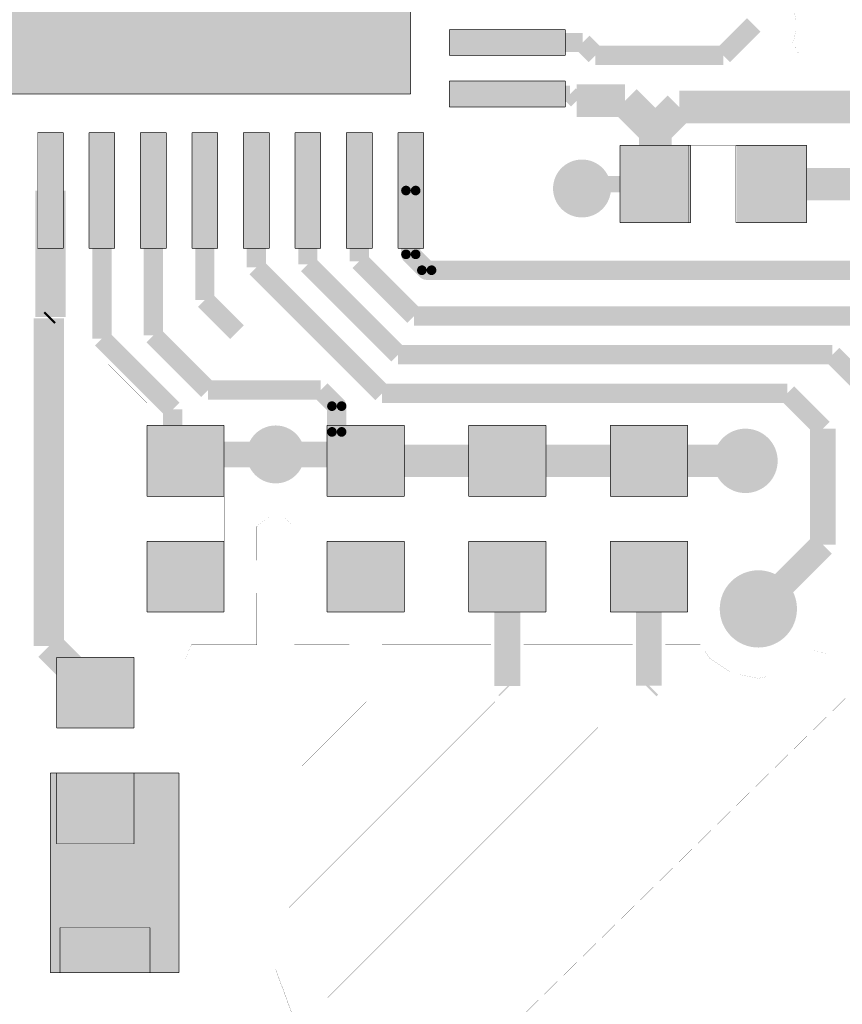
# Model space of a CAD drawing. Header units: millimetres. Extents: x 120.8 to 142.5, y 76.6 to 105.3.
# Tile 3 of 11: x 132 to 138.4, y 84.8 to 92.5. Entities that reach past the tile are written whole.
import ezdxf

# ---------------------------------------------------------------- set-up
doc = ezdxf.new("R2010")
doc.units = ezdxf.units.MM
doc.layers.add('Mechanical4', color=56, linetype='Continuous')

msp = doc.modelspace()

# ---------------------------------------------------------------- linework, layer by layer
at = {"layer": 'Mechanical4'}
for points, const_width in [([(136.3201363, 90.62008546), (136.3201363, 97.62009178)], 0.00029972), ([(135.04512996, 91.92008539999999), (135.04512996, 96.32008676)], 0.00500126), ([(138.0185454, 92.58445542), (138.04408002, 92.45608636)], 0.00029972), ([(137.4726359, 92.22008733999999), (137.70863492, 92.45608636)], 0.1499997), ([(135.3451319, 92.42008693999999), (136.24513264, 92.42008693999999)], 0.00500126), ([(135.3451319, 92.22008733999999), (135.3451319, 92.42008693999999)], 0.00500126), ([(136.24513264, 92.22008733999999), (136.24513264, 92.42008693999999)], 0.00500126), ([(138.0185454, 92.32771475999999), (138.04408002, 92.45608636)], 0.00029972), ([(135.79513354, 92.3200846), (136.37975264, 92.3200846)], 0.1499997), ([(136.37975264, 92.3200846), (136.47975244, 92.22008733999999)], 0.1499997), ([(138.012424, 92.31855806), (138.0185454, 92.32771475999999)], 0.00029972), ([(136.47975244, 92.22008733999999), (137.4726359, 92.22008733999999)], 0.1499997), ([(138.012424, 92.31855806), (138.0722918, 92.20655167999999)], 0.00029972), ([(135.3451319, 92.22008733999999), (136.24513264, 92.22008733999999)], 0.00500126), ([(138.0722918, 92.20655167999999), (139.1434098, 92.20655167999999)], 0.00029972), ([(135.3451319, 92.02008266), (136.24513264, 92.02008266)], 0.00500126), ([(135.3451319, 91.8200856), (135.3451319, 92.02008266)], 0.00500126), ([(136.24513264, 91.8200856), (136.24513264, 92.02008266)], 0.00500126), ([(135.79513354, 91.92008539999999), (136.28195248, 91.92008539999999)], 0.127), ([(136.33395136, 91.86808651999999), (136.70913222, 91.86808651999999)], 0.254), ([(136.28195248, 91.92008539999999), (136.33395136, 91.86808651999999)], 0.127), ([(136.70913222, 91.86808651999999), (136.94513886, 91.63208241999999)], 0.254), ([(136.94513886, 91.63208241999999), (137.13114306, 91.81808661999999)], 0.254), ([(137.13114306, 91.81808661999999), (139.55013746, 91.81808661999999)], 0.254), ([(130.64513114, 91.92008539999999), (135.04512996, 91.92008539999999)], 0.00500126), ([(135.3451319, 91.8200856), (136.24513264, 91.8200856)], 0.00500126), ([(136.94513886, 91.22008426), (136.94513886, 91.63208241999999)], 0.254), ([(132.14513068, 91.62008345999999), (132.34513028, 91.62008345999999)], 0.00500126), ([(132.14513068, 90.72008525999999), (132.14513068, 91.62008345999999)], 0.00500126), ([(132.34513028, 90.72008525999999), (132.34513028, 91.62008345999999)], 0.00500126), ([(132.54512988, 91.62008345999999), (132.74512948, 91.62008345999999)], 0.00500126), ([(132.54512988, 90.72008525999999), (132.54512988, 91.62008345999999)], 0.00500126), ([(132.74512948, 90.72008525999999), (132.74512948, 91.62008345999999)], 0.00500126), ([(132.94512908, 91.62008345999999), (133.14512868, 91.62008345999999)], 0.00500126), ([(132.94512908, 90.72008525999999), (132.94512908, 91.62008345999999)], 0.00500126), ([(133.14512868, 90.72008525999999), (133.14512868, 91.62008345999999)], 0.00500126), ([(133.34512828, 91.62008345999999), (133.54512788, 91.62008345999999)], 0.00500126), ([(133.34512828, 90.72008525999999), (133.34512828, 91.62008345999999)], 0.00500126), ([(133.54512788, 90.72008525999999), (133.54512788, 91.62008345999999)], 0.00500126), ([(133.74513002, 91.62008345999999), (133.94512962, 91.62008345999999)], 0.00500126), ([(133.74513002, 90.72008525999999), (133.74513002, 91.62008345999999)], 0.00500126), ([(133.94512962, 90.72008525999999), (133.94512962, 91.62008345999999)], 0.00500126), ([(134.14512922, 91.62008345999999), (134.34513136, 91.62008345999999)], 0.00500126), ([(134.14512922, 90.72008525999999), (134.14512922, 91.62008345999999)], 0.00500126), ([(134.34513136, 90.72008525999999), (134.34513136, 91.62008345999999)], 0.00500126), ([(134.54512842, 91.62008345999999), (134.74513056, 91.62008345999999)], 0.00500126), ([(134.54512842, 90.72008525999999), (134.54512842, 91.62008345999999)], 0.00500126), ([(134.74513056, 90.72008525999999), (134.74513056, 91.62008345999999)], 0.00500126), ([(134.9451327, 91.62008345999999), (135.1451323, 91.62008345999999)], 0.00500126), ([(134.9451327, 90.72008525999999), (134.9451327, 91.62008345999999)], 0.00500126), ([(135.1451323, 90.72008525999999), (135.1451323, 91.62008345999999)], 0.00500126), ([(136.67014068, 91.52008366), (137.22013704, 91.52008366)], 0.00500126), ([(136.67014068, 90.92008485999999), (136.67014068, 91.52008366)], 0.00500126), ([(137.20513834, 90.92008485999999), (137.20513834, 91.52008366)], 0.00029972), ([(137.20513834, 91.52008366), (137.5751376, 91.52008366)], 0.00029972), ([(137.22013704, 90.92008485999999), (137.22013704, 91.52008366)], 0.00500126), ([(137.57013888, 91.52008366), (138.12013778, 91.52008366)], 0.00500126), ([(137.57013888, 90.92008485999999), (137.57013888, 91.52008366)], 0.00500126), ([(137.5751376, 90.92008485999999), (137.5751376, 91.52008366)], 0.00029972), ([(138.12013778, 90.92008485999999), (138.12013778, 91.52008366)], 0.00500126), ([(132.64512968, 90.02008665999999), (132.64512968, 91.32008406)], 0.1499997), ([(133.04512888, 91.32008406), (133.04513396, 91.32008151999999)], 0.1499997), ([(133.04513396, 90.04434366), (133.04513396, 91.32008151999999)], 0.1499997), ([(133.44512808, 90.32008859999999), (133.44512808, 91.32008406)], 0.1499997), ([(133.84513236, 91.17008435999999), (133.84513236, 91.32008406)], 0.1499997), ([(134.24513156, 91.17008435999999), (134.24513156, 91.32008406)], 0.1499997), ([(134.64513076, 91.17008435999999), (134.64513076, 91.32008406)], 0.1499997), ([(137.84513706, 91.22008426), (138.5951381, 91.22008426)], 0.2499995), ([(132.24513048, 90.18799844), (132.24513048, 91.17008435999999)], 0.2350008), ([(136.37513238, 91.18608635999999), (136.40913536, 91.22008426)], 0.127), ([(136.40913536, 91.22008426), (136.94513886, 91.22008426)], 0.127), ([(133.84513236, 90.57230043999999), (133.84513236, 91.17008435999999)], 0.1499997), ([(134.24513156, 90.9200874), (134.24513156, 91.17008435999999)], 0.1499997), ([(134.24513156, 90.59656251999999), (134.24513156, 91.17008435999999)], 0.1499997), ([(134.64513076, 90.9458303), (134.64513076, 91.17008435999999)], 0.1499997), ([(134.64513076, 90.62082459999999), (134.64513076, 91.17008435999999)], 0.1499997), ([(135.0451325, 90.6745837), (135.0451325, 91.17008435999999)], 0.1499997), ([(136.67014068, 90.92008485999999), (137.22013704, 90.92008485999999)], 0.00500126), ([(137.20513834, 90.92008485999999), (137.5751376, 90.92008485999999)], 0.00029972), ([(137.57013888, 90.92008485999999), (138.12013778, 90.92008485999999)], 0.00500126), ([(132.14513068, 90.72008525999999), (132.34513028, 90.72008525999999)], 0.00500126), ([(132.54512988, 90.72008525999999), (132.74512948, 90.72008525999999)], 0.00500126), ([(132.94512908, 90.72008525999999), (133.14512868, 90.72008525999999)], 0.00500126), ([(133.34512828, 90.72008525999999), (133.54512788, 90.72008525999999)], 0.00500126), ([(133.74513002, 90.72008525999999), (133.94512962, 90.72008525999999)], 0.00500126), ([(134.14512922, 90.72008525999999), (134.34513136, 90.72008525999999)], 0.00500126), ([(134.54512842, 90.72008525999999), (134.74513056, 90.72008525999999)], 0.00500126), ([(134.9451327, 90.72008525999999), (135.1451323, 90.72008525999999)], 0.00500126), ([(135.0451325, 90.6745837), (135.16863238, 90.55108381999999)], 0.1499997), ([(133.84513236, 90.57230043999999), (134.82234656, 89.59508369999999)], 0.1499997), ([(134.24513156, 90.59656251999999), (134.94660844, 89.89508563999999)], 0.1499997), ([(134.64513076, 90.62082459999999), (135.07087032, 90.19508504)], 0.1499997), ([(129.34512866, 90.62008546), (136.3201363, 90.62008546)], 0.00029972), ([(135.16863238, 90.55108381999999), (139.98913582, 90.55108381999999)], 0.1499997), ([(133.44512808, 90.32008859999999), (133.6951352, 90.07008402)], 0.1499997), ([(132.23405608, 88.00363908), (132.23405608, 90.17692403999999)], 0.2350008), ([(135.07087032, 90.19508504), (138.59439896, 90.19508504)], 0.1499997), ([(132.23405608, 90.17692403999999), (132.24513048, 90.18799844)], 0.1175004), ([(133.04513396, 90.04434366), (133.46939524, 89.62008492)], 0.1499997), ([(132.64512968, 90.02008665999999), (133.19513366, 89.47008267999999)], 0.1499997), ([(134.94660844, 89.89508563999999), (138.32013484, 89.89508563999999)], 0.1499997), ([(138.32013484, 89.89508563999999), (138.7451378, 89.47008267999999)], 0.1499997), ([(131.19513004, 89.82008452), (132.69513212, 89.82008452)], 0.00029972), ([(132.69513212, 89.82008452), (132.99513152, 89.52008511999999)], 0.00029972), ([(133.46939524, 89.62008492), (134.34512628, 89.62008492)], 0.1499997), ([(134.34512628, 89.62008492), (134.47013238, 89.49508136)], 0.1499997), ([(134.82234656, 89.59508369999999), (137.97013046, 89.59508369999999)], 0.1499997), ([(137.97013046, 89.59508369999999), (138.24513372, 89.32008298)], 0.1499997), ([(134.47013238, 89.29508684), (134.47013238, 89.49508136)], 0.1499997), ([(132.99513152, 87.8200809), (132.99513152, 89.52008511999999)], 0.00029972), ([(133.19513366, 89.22008063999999), (133.19513366, 89.47008267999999)], 0.1499997), ([(138.24513372, 88.42007969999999), (138.24513372, 89.32008298)], 0.1999996), ([(132.99513406, 89.34508165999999), (133.5951354, 89.34508165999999)], 0.00500126), ([(132.99513406, 88.79508276), (132.99513406, 89.34508165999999)], 0.00500126), ([(133.5951354, 88.79508276), (133.5951354, 89.34508165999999)], 0.00500126), ([(134.3000743, 81.20004334), (142.50007568, 89.40004726)], 0.00124968), ([(134.39513634, 89.34508165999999), (134.99513514, 89.34508165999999)], 0.00500126), ([(134.39513634, 88.79508276), (134.39513634, 89.34508165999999)], 0.00500126), ([(134.47013238, 89.29508684), (134.69513574, 89.07008348)], 0.1499997), ([(134.99513514, 88.79508276), (134.99513514, 89.34508165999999)], 0.00500126), ([(135.49513922, 89.34508165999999), (136.09513548, 89.34508165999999)], 0.00500126), ([(135.49513922, 88.79508276), (135.49513922, 89.34508165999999)], 0.00500126), ([(136.09513548, 88.79508276), (136.09513548, 89.34508165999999)], 0.00500126), ([(136.59513956, 89.34508165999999), (137.19513836, 89.34508165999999)], 0.00500126), ([(136.59513956, 88.79508276), (136.59513956, 89.34508165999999)], 0.00500126), ([(137.19513836, 88.79508276), (137.19513836, 89.34508165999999)], 0.00500126), ([(134.3000743, 82.00004428), (141.57507626, 89.27504877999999)], 0.00124968), ([(133.29513346, 89.07008348), (133.34513336, 89.12008338)], 0.1999996), ([(133.34513336, 89.12008338), (133.9951346, 89.12008338)], 0.1999996), ([(133.9951346, 89.12008338), (134.64513584, 89.12008338)], 0.1999996), ([(134.69513574, 89.07008348), (135.79513608, 89.07008348)], 0.2499995), ([(135.79513608, 89.07008348), (136.89513896, 89.07008348)], 0.2499995), ([(136.89513896, 89.07008348), (137.64513492, 89.07008348)], 0.2499995), ([(132.99513406, 88.44008219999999), (132.99513406, 88.81008145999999)], 0.00029972), ([(132.99513406, 88.81008145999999), (133.5951354, 88.81008145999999)], 0.00029972), ([(133.5951354, 88.44008219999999), (133.5951354, 88.81008145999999)], 0.00029972), ([(134.39513634, 88.44008219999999), (134.39513634, 88.81008145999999)], 0.00029972), ([(134.39513634, 88.81008145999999), (134.99513514, 88.81008145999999)], 0.00029972), ([(134.99513514, 88.44008219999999), (134.99513514, 88.81008145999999)], 0.00029972), ([(135.49513922, 88.44008219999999), (135.49513922, 88.81008145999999)], 0.00029972), ([(135.49513922, 88.81008145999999), (136.09513548, 88.81008145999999)], 0.00029972), ([(136.09513548, 88.44008219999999), (136.09513548, 88.81008145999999)], 0.00029972), ([(136.59513956, 88.44008219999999), (136.59513956, 88.81008145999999)], 0.00029972), ([(136.59513956, 88.81008145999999), (137.19513836, 88.81008145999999)], 0.00029972), ([(137.19513836, 88.44008219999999), (137.19513836, 88.81008145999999)], 0.00029972), ([(132.99513406, 88.79508276), (133.5951354, 88.79508276)], 0.00500126), ([(134.39513634, 88.79508276), (134.99513514, 88.79508276)], 0.00500126), ([(135.49513922, 88.79508276), (136.09513548, 88.79508276)], 0.00500126), ([(136.59513956, 88.79508276), (137.19513836, 88.79508276)], 0.00500126), ([(133.8491354, 88.56064076), (133.9473064, 88.64120956)], 0.00029972), ([(133.9473064, 88.64120956), (133.9951346, 88.63169726)], 0.00029972), ([(133.9951346, 88.63169726), (134.04296026, 88.64120956)], 0.00029972), ([(134.04296026, 88.64120956), (134.14113634, 88.56064076)], 0.00029972), ([(133.8491354, 88.54108276), (133.8491354, 88.56064076)], 0.00029972), ([(133.8491354, 88.29708274), (133.8491354, 88.54108276)], 0.00029972), ([(134.14113634, 88.54108276), (134.14113634, 88.56064076)], 0.00029972), ([(134.14113634, 88.29708274), (134.14113634, 88.54108276)], 0.00029972), ([(137.74513472, 87.9200807), (138.24513372, 88.42007969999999)], 0.1999996), ([(132.99513406, 88.44508345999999), (133.5951354, 88.44508345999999)], 0.00500126), ([(132.99513406, 87.89508456), (132.99513406, 88.44508345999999)], 0.00500126), ([(132.99513406, 88.44008219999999), (133.5951354, 88.44008219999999)], 0.00029972), ([(133.5951354, 87.89508456), (133.5951354, 88.44508345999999)], 0.00500126), ([(134.39513634, 88.44508345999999), (134.99513514, 88.44508345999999)], 0.00500126), ([(134.39513634, 87.89508456), (134.39513634, 88.44508345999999)], 0.00500126), ([(134.39513634, 88.44008219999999), (134.99513514, 88.44008219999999)], 0.00029972), ([(134.99513514, 87.89508456), (134.99513514, 88.44508345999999)], 0.00500126), ([(135.49513922, 88.44508345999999), (136.09513548, 88.44508345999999)], 0.00500126), ([(135.49513922, 87.89508456), (135.49513922, 88.44508345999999)], 0.00500126), ([(135.49513922, 88.44008219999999), (136.09513548, 88.44008219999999)], 0.00029972), ([(136.09513548, 87.89508456), (136.09513548, 88.44508345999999)], 0.00500126), ([(136.59513956, 88.44508345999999), (137.19513836, 88.44508345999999)], 0.00500126), ([(136.59513956, 87.89508456), (136.59513956, 88.44508345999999)], 0.00500126), ([(136.59513956, 88.44008219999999), (137.19513836, 88.44008219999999)], 0.00029972), ([(137.19513836, 87.89508456), (137.19513836, 88.44508345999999)], 0.00500126), ([(133.29513346, 88.04308273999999), (133.29513346, 88.29708274)], 0.00029972), ([(133.29513346, 88.29708274), (133.8491354, 88.29708274)], 0.00029972), ([(134.14113634, 88.29708274), (134.69513574, 88.29708274)], 0.00029972), ([(134.69513574, 88.17008274), (134.69513574, 88.29708274)], 0.00029972), ([(135.79513608, 87.32107504), (135.79513608, 88.17008274)], 0.1999996), ([(136.89513896, 87.32458532), (136.89513896, 88.17008274)], 0.1999996), ([(132.23405608, 87.63115316), (132.23405608, 88.00363908)], 0.2350008), ([(134.69513574, 88.17008274), (134.82213574, 88.17008274)], 0.00029972), ([(134.82213574, 87.64108456), (134.82213574, 88.17008274)], 0.00029972), ([(135.66813608, 87.64108456), (135.66813608, 88.17008274)], 0.00029972), ([(135.66813608, 88.17008274), (135.92213608, 88.17008274)], 0.00029972), ([(135.92213608, 87.64108456), (135.92213608, 88.17008274)], 0.00029972), ([(136.76813896, 87.64108456), (136.76813896, 88.17008274)], 0.00029972), ([(136.76813896, 88.17008274), (137.02213896, 88.17008274)], 0.00029972), ([(137.02213896, 87.64108456), (137.02213896, 88.17008274)], 0.00029972), ([(133.29513346, 88.04308273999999), (133.8491354, 88.04308273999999)], 0.00029972), ([(133.8491354, 87.64108456), (133.8491354, 88.04308273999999)], 0.00029972), ([(134.14113634, 88.04308273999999), (134.56813574, 88.04308273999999)], 0.00029972), ([(134.14113634, 87.64108456), (134.14113634, 88.04308273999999)], 0.00029972), ([(134.56813574, 87.64108456), (134.56813574, 88.04308273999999)], 0.00029972), ([(132.99513406, 87.89508456), (133.5951354, 87.89508456)], 0.00500126), ([(134.39513634, 87.89508456), (134.99513514, 87.89508456)], 0.00500126), ([(135.49513922, 87.89508456), (136.09513548, 87.89508456)], 0.00500126), ([(136.59513956, 87.89508456), (137.19513836, 87.89508456)], 0.00500126), ([(132.99513152, 87.8200809), (133.99512952, 86.82008289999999)], 0.00029972), ([(132.23405608, 87.63115316), (132.59512978, 87.27007692)], 0.2350008), ([(133.29146062, 87.5237518), (133.34006352, 87.64108456)], 0.00029972), ([(133.34006352, 87.64108456), (133.8491354, 87.64108456)], 0.00029972), ([(134.14113634, 87.64108456), (134.56813574, 87.64108456)], 0.00029972), ([(134.82213574, 87.64108456), (135.66813608, 87.64108456)], 0.00029972), ([(135.92213608, 87.64108456), (136.76813896, 87.64108456)], 0.00029972), ([(137.02213896, 87.64108456), (137.29533374, 87.64108456)], 0.00029972), ([(137.29533374, 87.64108456), (137.36374864, 87.53869207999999)], 0.00029972), ([(138.1265208, 87.53869207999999), (138.16960682, 87.60317252)], 0.00029972), ([(138.16960682, 87.60317252), (138.29113566, 87.56630442)], 0.00029972), ([(132.29513038, 87.54507509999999), (132.89512918, 87.54507509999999)], 0.00500126), ([(132.29513038, 86.99507874), (132.29513038, 87.54507509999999)], 0.00500126), ([(132.89512918, 86.99507874), (132.89512918, 87.54507509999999)], 0.00500126), ([(133.29146062, 87.5237518), (133.99512952, 86.82008289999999)], 0.00029972), ([(137.36374864, 87.53869207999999), (137.53872924, 87.42177588)], 0.00029972), ([(137.95154274, 87.42177588), (138.1265208, 87.53869207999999)], 0.00029972), ([(138.29113566, 87.54108221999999), (138.29113566, 87.56630442)], 0.00029972), ([(138.29113566, 87.54108221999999), (138.71813506, 87.54108221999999)], 0.00029972), ([(134.32507044, 83.20004696), (138.63757388, 87.43754928)], 0.00124968), ([(135.79513608, 87.32107504), (135.80363238, 87.31258127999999)], 0.1999996), ([(136.88313492, 87.31258127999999), (136.89513896, 87.32458532)], 0.1999996), ([(137.53872924, 87.42177588), (137.74513472, 87.38071932)], 0.00029972), ([(137.74513472, 87.38071932), (137.95154274, 87.42177588)], 0.00029972), ([(134.10007216, 85.6000447), (135.70007404, 87.20004911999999)], 0.00124968), ([(134.2000745, 86.70004503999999), (134.7000735, 87.20004911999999)], 0.00124968), ([(132.29513038, 86.99507874), (132.89512918, 86.99507874)], 0.00500126), ([(132.29513038, 86.64007817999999), (132.29513038, 87.01007998)], 0.00029972), ([(132.29513038, 87.01007998), (132.89512918, 87.01007998)], 0.00029972), ([(132.89512918, 86.64007817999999), (132.89512918, 87.01007998)], 0.00029972), ([(134.40007156, 83.90004556), (137.50007298, 87.00004698)], 0.00124968), ([(134.40007156, 84.9000461), (136.50007244, 87.00004698)], 0.00124968), ([(133.99512952, 85.12007867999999), (133.99512952, 86.82008289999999)], 0.00029972), ([(133.99512952, 85.12007867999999), (133.99512952, 86.82008289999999)], 0.00029972), ([(132.24513302, 86.64508452), (133.24513102, 86.64508452)], 0.00500126), ([(132.24513302, 85.09508507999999), (132.24513302, 86.64508452)], 0.00500126), ([(132.29513038, 86.64507689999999), (132.89512918, 86.64507689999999)], 0.00500126), ([(132.29513038, 86.09508054), (132.29513038, 86.64507689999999)], 0.00500126), ([(132.29513038, 86.64007817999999), (132.89512918, 86.64007817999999)], 0.00029972), ([(132.89512918, 86.09508054), (132.89512918, 86.64507689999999)], 0.00500126), ([(133.24513102, 85.09508507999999), (133.24513102, 86.64508452)], 0.00500126), ([(132.29513038, 86.09508054), (132.89512918, 86.09508054)], 0.00500126), ([(132.3201316, 85.44507929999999), (133.0201302, 85.44507929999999)], 0.00500126), ([(132.3201316, 85.09508253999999), (132.3201316, 85.44507929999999)], 0.00500126), ([(133.0201302, 85.09508253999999), (133.0201302, 85.44507929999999)], 0.00500126), ([(132.24513302, 85.09508507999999), (133.24513102, 85.09508507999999)], 0.00500126), ([(132.3201316, 85.09508253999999), (133.0201302, 85.09508253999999)], 0.00500126), ([(133.99512952, 85.12007867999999), (134.26407234, 84.39368947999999)], 0.00124968)]:
    msp.add_lwpolyline(points, dxfattribs=dict(at, const_width=const_width))
for points, const_width in [([(138.0439327, 92.45608636, -0.9999999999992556), (138.04422734, 92.45608636)], 0.00029972), ([(138.0439327, 92.45608636, -0.9999999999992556), (138.04422734, 92.45608636)], 0.00029972), ([(138.04422734, 92.45608636, -0.9999999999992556), (138.0439327, 92.45608636)], 0.00029972), ([(138.04422734, 92.45608636, -0.9999999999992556), (138.0439327, 92.45608636)], 0.00029972), ([(136.26263832, 91.18608635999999, -0.9999999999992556), (136.48763152, 91.18608635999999)], 0.22499828), ([(137.72013858, 91.22008426, -0.9999999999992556), (137.97013554, 91.22008426)], 0.2499995), ([(137.72013858, 91.22008426, -0.9999999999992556), (137.97013554, 91.22008426)], 0.2499995), ([(137.97013554, 91.22008426, -0.9999999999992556), (137.72013858, 91.22008426)], 0.2499995), ([(137.97013554, 91.22008426, -0.9999999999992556), (137.72013858, 91.22008426)], 0.2499995), ([(136.48763152, 91.18608635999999, -0.9999999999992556), (136.26263832, 91.18608635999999)], 0.22499828), ([(135.00763702, 91.17008435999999, -0.9999999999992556), (135.08262798, 91.17008435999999)], 0.07499349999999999), ([(135.00763702, 91.17008435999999, -0.9999999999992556), (135.08262798, 91.17008435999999)], 0.07499349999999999), ([(135.08262798, 91.17008435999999, -0.9999999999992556), (135.00763702, 91.17008435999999)], 0.07499349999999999), ([(135.08262798, 91.17008435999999, -0.9999999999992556), (135.00763702, 91.17008435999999)], 0.07499349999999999), ([(135.00763702, 90.6745837, -0.9999999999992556), (135.08262798, 90.6745837)], 0.07499349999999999), ([(135.00763702, 90.6745837, -0.9999999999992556), (135.08262798, 90.6745837)], 0.07499349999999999), ([(135.00763702, 90.6745837, -0.9999999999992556), (135.08262798, 90.6745837)], 0.07499349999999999), ([(135.00763702, 90.6745837, -0.9999999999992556), (135.08262798, 90.6745837)], 0.07499349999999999), ([(135.08262798, 90.6745837, -0.9999999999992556), (135.00763702, 90.6745837)], 0.07499349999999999), ([(135.08262798, 90.6745837, -0.9999999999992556), (135.00763702, 90.6745837)], 0.07499349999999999), ([(135.08262798, 90.6745837, -0.9999999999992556), (135.00763702, 90.6745837)], 0.07499349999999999), ([(135.08262798, 90.6745837, -0.9999999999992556), (135.00763702, 90.6745837)], 0.07499349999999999), ([(135.1311369, 90.55108381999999, -0.9999999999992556), (135.20612786, 90.55108381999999)], 0.07499349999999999), ([(135.1311369, 90.55108381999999, -0.9999999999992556), (135.20612786, 90.55108381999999)], 0.07499349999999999), ([(135.1311369, 90.55108381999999, -0.9999999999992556), (135.20612786, 90.55108381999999)], 0.07499349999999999), ([(135.1311369, 90.55108381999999, -0.9999999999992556), (135.20612786, 90.55108381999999)], 0.07499349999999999), ([(135.20612786, 90.55108381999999, -0.9999999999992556), (135.1311369, 90.55108381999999)], 0.07499349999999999), ([(135.20612786, 90.55108381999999, -0.9999999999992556), (135.1311369, 90.55108381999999)], 0.07499349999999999), ([(135.20612786, 90.55108381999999, -0.9999999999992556), (135.1311369, 90.55108381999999)], 0.07499349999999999), ([(135.20612786, 90.55108381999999, -0.9999999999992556), (135.1311369, 90.55108381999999)], 0.07499349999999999), ([(134.43263436, 89.49508136, -0.9999999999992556), (134.5076304, 89.49508136)], 0.07499858), ([(134.43263436, 89.49508136, -0.9999999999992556), (134.5076304, 89.49508136)], 0.07499858), ([(134.5076304, 89.49508136, -0.9999999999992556), (134.43263436, 89.49508136)], 0.07499858), ([(134.5076304, 89.49508136, -0.9999999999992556), (134.43263436, 89.49508136)], 0.07499858), ([(133.88263546, 89.12008338, -0.9999999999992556), (134.10762866, 89.12008338)], 0.22499828), ([(134.43263436, 89.29508684, -0.9999999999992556), (134.5076304, 89.29508684)], 0.07499858), ([(134.43263436, 89.29508684, -0.9999999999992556), (134.5076304, 89.29508684)], 0.07499858), ([(134.5076304, 89.29508684, -0.9999999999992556), (134.43263436, 89.29508684)], 0.07499858), ([(134.5076304, 89.29508684, -0.9999999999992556), (134.43263436, 89.29508684)], 0.07499858), ([(134.57013726, 89.07008348, -0.9999999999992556), (134.82013422, 89.07008348)], 0.2499995), ([(134.57013726, 89.07008348, -0.9999999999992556), (134.82013422, 89.07008348)], 0.2499995), ([(135.6701376, 89.07008348, -0.9999999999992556), (135.92013456, 89.07008348)], 0.2499995), ([(135.6701376, 89.07008348, -0.9999999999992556), (135.92013456, 89.07008348)], 0.2499995), ([(135.67014014, 89.07008348, -0.9999999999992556), (135.92013202, 89.07008348)], 0.2499995), ([(135.67014014, 89.07008348, -0.9999999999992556), (135.92013202, 89.07008348)], 0.2499995), ([(136.77014048, 89.07008348, -0.9999999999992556), (137.02013744, 89.07008348)], 0.2499995), ([(136.77014048, 89.07008348, -0.9999999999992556), (137.02013744, 89.07008348)], 0.2499995), ([(136.77014048, 89.07008348, -0.9999999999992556), (137.02013744, 89.07008348)], 0.2499995), ([(136.77014048, 89.07008348, -0.9999999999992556), (137.02013744, 89.07008348)], 0.2499995), ([(137.52013644, 89.07008348, -0.9999999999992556), (137.7701334, 89.07008348)], 0.2499995), ([(137.52013644, 89.07008348, -0.9999999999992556), (137.7701334, 89.07008348)], 0.2499995), ([(134.10762866, 89.12008338, -0.9999999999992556), (133.88263546, 89.12008338)], 0.22499828), ([(134.82013422, 89.07008348, -0.9999999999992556), (134.57013726, 89.07008348)], 0.2499995), ([(134.82013422, 89.07008348, -0.9999999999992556), (134.57013726, 89.07008348)], 0.2499995), ([(135.92013456, 89.07008348, -0.9999999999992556), (135.6701376, 89.07008348)], 0.2499995), ([(135.92013456, 89.07008348, -0.9999999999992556), (135.6701376, 89.07008348)], 0.2499995), ([(135.92013202, 89.07008348, -0.9999999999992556), (135.67014014, 89.07008348)], 0.2499995), ([(135.92013202, 89.07008348, -0.9999999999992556), (135.67014014, 89.07008348)], 0.2499995), ([(137.02013744, 89.07008348, -0.9999999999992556), (136.77014048, 89.07008348)], 0.2499995), ([(137.02013744, 89.07008348, -0.9999999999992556), (136.77014048, 89.07008348)], 0.2499995), ([(137.02013744, 89.07008348, -0.9999999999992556), (136.77014048, 89.07008348)], 0.2499995), ([(137.02013744, 89.07008348, -0.9999999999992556), (136.77014048, 89.07008348)], 0.2499995), ([(137.7701334, 89.07008348, -0.9999999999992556), (137.52013644, 89.07008348)], 0.2499995), ([(137.7701334, 89.07008348, -0.9999999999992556), (137.52013644, 89.07008348)], 0.2499995), ([(137.59513756, 87.9200807, -0.9999999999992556), (137.89513188, 87.9200807)], 0.2999994), ([(137.89513188, 87.9200807, -0.9999999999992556), (137.59513756, 87.9200807)], 0.2999994), ([(133.33991874, 87.64108456, -0.9999999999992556), (133.34021338, 87.64108456)], 0.00029972), ([(133.33991874, 87.64108456, -0.9999999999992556), (133.34021338, 87.64108456)], 0.00029972), ([(133.34021338, 87.64108456, -0.9999999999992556), (133.33991874, 87.64108456)], 0.00029972), ([(133.34021338, 87.64108456, -0.9999999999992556), (133.33991874, 87.64108456)], 0.00029972), ([(133.9949822, 86.82008289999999, -0.9999999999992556), (133.99527684, 86.82008289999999)], 0.00029972), ([(133.9949822, 86.82008289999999, -0.9999999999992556), (133.99527684, 86.82008289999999)], 0.00029972), ([(133.9949822, 86.82008289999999, -0.9999999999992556), (133.99527684, 86.82008289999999)], 0.00029972), ([(133.9949822, 86.82008289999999, -0.9999999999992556), (133.99527684, 86.82008289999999)], 0.00029972), ([(133.99527684, 86.82008289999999, -0.9999999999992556), (133.9949822, 86.82008289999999)], 0.00029972), ([(133.99527684, 86.82008289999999, -0.9999999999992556), (133.9949822, 86.82008289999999)], 0.00029972), ([(133.99527684, 86.82008289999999, -0.9999999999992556), (133.9949822, 86.82008289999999)], 0.00029972), ([(133.99527684, 86.82008289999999, -0.9999999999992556), (133.9949822, 86.82008289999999)], 0.00029972), ([(133.9949822, 85.12007867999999, -0.9999999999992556), (133.99527684, 85.12007867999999)], 0.00029972), ([(133.9949822, 85.12007867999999, -0.9999999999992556), (133.99527684, 85.12007867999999)], 0.00029972), ([(133.99527684, 85.12007867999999, -0.9999999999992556), (133.9949822, 85.12007867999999)], 0.00029972), ([(133.99527684, 85.12007867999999, -0.9999999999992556), (133.9949822, 85.12007867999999)], 0.00029972)]:
    msp.add_lwpolyline(points, format="xyb", dxfattribs=dict(at, const_width=const_width))
for points, const_width in [([(138.04385904, 92.45608636, 1), (138.04400636, 92.45608636, 1)], 0.00014986), ([(138.04385904, 92.45608636, 1), (138.04400636, 92.45608636, 1)], 0.00014986), ([(138.04385904, 92.45608636, 1), (138.04400636, 92.45608636, 1)], 0.00014986), ([(138.04385904, 92.45608636, 1), (138.04400636, 92.45608636, 1)], 0.00014986), ([(138.04415368, 92.45608636, 1), (138.044301, 92.45608636, 1)], 0.00014986), ([(138.04415368, 92.45608636, 1), (138.044301, 92.45608636, 1)], 0.00014986), ([(138.04415368, 92.45608636, 1), (138.044301, 92.45608636, 1)], 0.00014986), ([(138.04415368, 92.45608636, 1), (138.044301, 92.45608636, 1)], 0.00014986), ([(137.65763934, 91.22008426, 1), (137.78263782, 91.22008426, 1)], 0.12499848), ([(137.65763934, 91.22008426, 1), (137.78263782, 91.22008426, 1)], 0.12499848), ([(137.65763934, 91.22008426, 1), (137.78263782, 91.22008426, 1)], 0.12499848), ([(137.65763934, 91.22008426, 1), (137.78263782, 91.22008426, 1)], 0.12499848), ([(137.9076363, 91.22008426, 1), (138.03263478, 91.22008426, 1)], 0.12499848), ([(137.9076363, 91.22008426, 1), (138.03263478, 91.22008426, 1)], 0.12499848), ([(137.9076363, 91.22008426, 1), (138.03263478, 91.22008426, 1)], 0.12499848), ([(137.9076363, 91.22008426, 1), (138.03263478, 91.22008426, 1)], 0.12499848), ([(136.20639002, 91.18608635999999, 1), (136.31888662, 91.18608635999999, 1)], 0.11249914), ([(136.20639002, 91.18608635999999, 1), (136.31888662, 91.18608635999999, 1)], 0.11249914), ([(136.43138322, 91.18608635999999, 1), (136.54387982, 91.18608635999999, 1)], 0.11249914), ([(136.43138322, 91.18608635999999, 1), (136.54387982, 91.18608635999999, 1)], 0.11249914), ([(134.98888928, 91.17008435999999, 1), (135.02638476, 91.17008435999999, 1)], 0.03749548), ([(134.98888928, 91.17008435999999, 1), (135.02638476, 91.17008435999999, 1)], 0.03749548), ([(134.98888928, 91.17008435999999, 1), (135.02638476, 91.17008435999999, 1)], 0.03749548), ([(134.98888928, 91.17008435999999, 1), (135.02638476, 91.17008435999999, 1)], 0.03749548), ([(135.06388024, 91.17008435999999, 1), (135.10137572, 91.17008435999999, 1)], 0.03749548), ([(135.06388024, 91.17008435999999, 1), (135.10137572, 91.17008435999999, 1)], 0.03749548), ([(135.06388024, 91.17008435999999, 1), (135.10137572, 91.17008435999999, 1)], 0.03749548), ([(135.06388024, 91.17008435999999, 1), (135.10137572, 91.17008435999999, 1)], 0.03749548), ([(134.98888928, 90.6745837, 1), (135.02638476, 90.6745837, 1)], 0.03749548), ([(134.98888928, 90.6745837, 1), (135.02638476, 90.6745837, 1)], 0.03749548), ([(134.98888928, 90.6745837, 1), (135.02638476, 90.6745837, 1)], 0.03749548), ([(134.98888928, 90.6745837, 1), (135.02638476, 90.6745837, 1)], 0.03749548), ([(134.98888928, 90.6745837, 1), (135.02638476, 90.6745837, 1)], 0.03749548), ([(134.98888928, 90.6745837, 1), (135.02638476, 90.6745837, 1)], 0.03749548), ([(134.98888928, 90.6745837, 1), (135.02638476, 90.6745837, 1)], 0.03749548), ([(134.98888928, 90.6745837, 1), (135.02638476, 90.6745837, 1)], 0.03749548), ([(135.06388024, 90.6745837, 1), (135.10137572, 90.6745837, 1)], 0.03749548), ([(135.06388024, 90.6745837, 1), (135.10137572, 90.6745837, 1)], 0.03749548), ([(135.06388024, 90.6745837, 1), (135.10137572, 90.6745837, 1)], 0.03749548), ([(135.06388024, 90.6745837, 1), (135.10137572, 90.6745837, 1)], 0.03749548), ([(135.06388024, 90.6745837, 1), (135.10137572, 90.6745837, 1)], 0.03749548), ([(135.06388024, 90.6745837, 1), (135.10137572, 90.6745837, 1)], 0.03749548), ([(135.06388024, 90.6745837, 1), (135.10137572, 90.6745837, 1)], 0.03749548), ([(135.06388024, 90.6745837, 1), (135.10137572, 90.6745837, 1)], 0.03749548), ([(135.11238916, 90.55108381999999, 1), (135.14988464, 90.55108381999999, 1)], 0.03749548), ([(135.11238916, 90.55108381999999, 1), (135.14988464, 90.55108381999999, 1)], 0.03749548), ([(135.11238916, 90.55108381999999, 1), (135.14988464, 90.55108381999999, 1)], 0.03749548), ([(135.11238916, 90.55108381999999, 1), (135.14988464, 90.55108381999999, 1)], 0.03749548), ([(135.11238916, 90.55108381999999, 1), (135.14988464, 90.55108381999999, 1)], 0.03749548), ([(135.11238916, 90.55108381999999, 1), (135.14988464, 90.55108381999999, 1)], 0.03749548), ([(135.11238916, 90.55108381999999, 1), (135.14988464, 90.55108381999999, 1)], 0.03749548), ([(135.11238916, 90.55108381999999, 1), (135.14988464, 90.55108381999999, 1)], 0.03749548), ([(135.18738012, 90.55108381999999, 1), (135.2248756, 90.55108381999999, 1)], 0.03749548), ([(135.18738012, 90.55108381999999, 1), (135.2248756, 90.55108381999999, 1)], 0.03749548), ([(135.18738012, 90.55108381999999, 1), (135.2248756, 90.55108381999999, 1)], 0.03749548), ([(135.18738012, 90.55108381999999, 1), (135.2248756, 90.55108381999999, 1)], 0.03749548), ([(135.18738012, 90.55108381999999, 1), (135.2248756, 90.55108381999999, 1)], 0.03749548), ([(135.18738012, 90.55108381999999, 1), (135.2248756, 90.55108381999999, 1)], 0.03749548), ([(135.18738012, 90.55108381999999, 1), (135.2248756, 90.55108381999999, 1)], 0.03749548), ([(135.18738012, 90.55108381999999, 1), (135.2248756, 90.55108381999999, 1)], 0.03749548), ([(134.41388408, 89.49508136, 1), (134.45138464, 89.49508136, 1)], 0.03749802), ([(134.41388408, 89.49508136, 1), (134.45138464, 89.49508136, 1)], 0.03749802), ([(134.41388408, 89.49508136, 1), (134.45138464, 89.49508136, 1)], 0.03749802), ([(134.41388408, 89.49508136, 1), (134.45138464, 89.49508136, 1)], 0.03749802), ([(134.48888012, 89.49508136, 1), (134.52638068, 89.49508136, 1)], 0.03749802), ([(134.48888012, 89.49508136, 1), (134.52638068, 89.49508136, 1)], 0.03749802), ([(134.48888012, 89.49508136, 1), (134.52638068, 89.49508136, 1)], 0.03749802), ([(134.48888012, 89.49508136, 1), (134.52638068, 89.49508136, 1)], 0.03749802), ([(134.41388408, 89.29508684, 1), (134.45138464, 89.29508684, 1)], 0.03749802), ([(134.41388408, 89.29508684, 1), (134.45138464, 89.29508684, 1)], 0.03749802), ([(134.41388408, 89.29508684, 1), (134.45138464, 89.29508684, 1)], 0.03749802), ([(134.41388408, 89.29508684, 1), (134.45138464, 89.29508684, 1)], 0.03749802), ([(134.48888012, 89.29508684, 1), (134.52638068, 89.29508684, 1)], 0.03749802), ([(134.48888012, 89.29508684, 1), (134.52638068, 89.29508684, 1)], 0.03749802), ([(134.48888012, 89.29508684, 1), (134.52638068, 89.29508684, 1)], 0.03749802), ([(134.48888012, 89.29508684, 1), (134.52638068, 89.29508684, 1)], 0.03749802), ([(133.82638716, 89.12008338, 1), (133.93888376, 89.12008338, 1)], 0.11249914), ([(133.82638716, 89.12008338, 1), (133.93888376, 89.12008338, 1)], 0.11249914), ([(134.05138036, 89.12008338, 1), (134.16387696, 89.12008338, 1)], 0.11249914), ([(134.05138036, 89.12008338, 1), (134.16387696, 89.12008338, 1)], 0.11249914), ([(134.50763802, 89.07008348, 1), (134.6326365, 89.07008348, 1)], 0.12499848), ([(134.50763802, 89.07008348, 1), (134.6326365, 89.07008348, 1)], 0.12499848), ([(134.50763802, 89.07008348, 1), (134.6326365, 89.07008348, 1)], 0.12499848), ([(134.50763802, 89.07008348, 1), (134.6326365, 89.07008348, 1)], 0.12499848), ([(134.75763498, 89.07008348, 1), (134.88263346, 89.07008348, 1)], 0.12499848), ([(134.75763498, 89.07008348, 1), (134.88263346, 89.07008348, 1)], 0.12499848), ([(134.75763498, 89.07008348, 1), (134.88263346, 89.07008348, 1)], 0.12499848), ([(134.75763498, 89.07008348, 1), (134.88263346, 89.07008348, 1)], 0.12499848), ([(135.60763836, 89.07008348, 1), (135.73263684, 89.07008348, 1)], 0.12499848), ([(135.60763836, 89.07008348, 1), (135.73263684, 89.07008348, 1)], 0.12499848), ([(135.60763836, 89.07008348, 1), (135.73263684, 89.07008348, 1)], 0.12499848), ([(135.60763836, 89.07008348, 1), (135.73263684, 89.07008348, 1)], 0.12499848), ([(135.6076409, 89.07008348, 1), (135.73263938, 89.07008348, 1)], 0.12499848), ([(135.6076409, 89.07008348, 1), (135.73263938, 89.07008348, 1)], 0.12499848), ([(135.6076409, 89.07008348, 1), (135.73263938, 89.07008348, 1)], 0.12499848), ([(135.6076409, 89.07008348, 1), (135.73263938, 89.07008348, 1)], 0.12499848), ([(135.85763278, 89.07008348, 1), (135.98263126, 89.07008348, 1)], 0.12499848), ([(135.85763278, 89.07008348, 1), (135.98263126, 89.07008348, 1)], 0.12499848), ([(135.85763278, 89.07008348, 1), (135.98263126, 89.07008348, 1)], 0.12499848), ([(135.85763278, 89.07008348, 1), (135.98263126, 89.07008348, 1)], 0.12499848), ([(135.85763532, 89.07008348, 1), (135.9826338, 89.07008348, 1)], 0.12499848), ([(135.85763532, 89.07008348, 1), (135.9826338, 89.07008348, 1)], 0.12499848), ([(135.85763532, 89.07008348, 1), (135.9826338, 89.07008348, 1)], 0.12499848), ([(135.85763532, 89.07008348, 1), (135.9826338, 89.07008348, 1)], 0.12499848), ([(136.70764124, 89.07008348, 1), (136.83263972, 89.07008348, 1)], 0.12499848), ([(136.70764124, 89.07008348, 1), (136.83263972, 89.07008348, 1)], 0.12499848), ([(136.70764124, 89.07008348, 1), (136.83263972, 89.07008348, 1)], 0.12499848), ([(136.70764124, 89.07008348, 1), (136.83263972, 89.07008348, 1)], 0.12499848), ([(136.70764124, 89.07008348, 1), (136.83263972, 89.07008348, 1)], 0.12499848), ([(136.70764124, 89.07008348, 1), (136.83263972, 89.07008348, 1)], 0.12499848), ([(136.70764124, 89.07008348, 1), (136.83263972, 89.07008348, 1)], 0.12499848), ([(136.70764124, 89.07008348, 1), (136.83263972, 89.07008348, 1)], 0.12499848), ([(136.9576382, 89.07008348, 1), (137.08263668, 89.07008348, 1)], 0.12499848), ([(136.9576382, 89.07008348, 1), (137.08263668, 89.07008348, 1)], 0.12499848), ([(136.9576382, 89.07008348, 1), (137.08263668, 89.07008348, 1)], 0.12499848), ([(136.9576382, 89.07008348, 1), (137.08263668, 89.07008348, 1)], 0.12499848), ([(136.9576382, 89.07008348, 1), (137.08263668, 89.07008348, 1)], 0.12499848), ([(136.9576382, 89.07008348, 1), (137.08263668, 89.07008348, 1)], 0.12499848), ([(136.9576382, 89.07008348, 1), (137.08263668, 89.07008348, 1)], 0.12499848), ([(136.9576382, 89.07008348, 1), (137.08263668, 89.07008348, 1)], 0.12499848), ([(137.4576372, 89.07008348, 1), (137.58263568, 89.07008348, 1)], 0.12499848), ([(137.4576372, 89.07008348, 1), (137.58263568, 89.07008348, 1)], 0.12499848), ([(137.4576372, 89.07008348, 1), (137.58263568, 89.07008348, 1)], 0.12499848), ([(137.4576372, 89.07008348, 1), (137.58263568, 89.07008348, 1)], 0.12499848), ([(137.70763416, 89.07008348, 1), (137.83263264, 89.07008348, 1)], 0.12499848), ([(137.70763416, 89.07008348, 1), (137.83263264, 89.07008348, 1)], 0.12499848), ([(137.70763416, 89.07008348, 1), (137.83263264, 89.07008348, 1)], 0.12499848), ([(137.70763416, 89.07008348, 1), (137.83263264, 89.07008348, 1)], 0.12499848), ([(137.52013898, 87.9200807, 1), (137.67013614, 87.9200807, 1)], 0.1499997), ([(137.52013898, 87.9200807, 1), (137.67013614, 87.9200807, 1)], 0.1499997), ([(137.8201333, 87.9200807, 1), (137.97013046, 87.9200807, 1)], 0.1499997), ([(137.8201333, 87.9200807, 1), (137.97013046, 87.9200807, 1)], 0.1499997), ([(133.33984508, 87.64108456, 1), (133.3399924, 87.64108456, 1)], 0.00014986), ([(133.33984508, 87.64108456, 1), (133.3399924, 87.64108456, 1)], 0.00014986), ([(133.33984508, 87.64108456, 1), (133.3399924, 87.64108456, 1)], 0.00014986), ([(133.33984508, 87.64108456, 1), (133.3399924, 87.64108456, 1)], 0.00014986), ([(133.34013972, 87.64108456, 1), (133.34028704, 87.64108456, 1)], 0.00014986), ([(133.34013972, 87.64108456, 1), (133.34028704, 87.64108456, 1)], 0.00014986), ([(133.34013972, 87.64108456, 1), (133.34028704, 87.64108456, 1)], 0.00014986), ([(133.34013972, 87.64108456, 1), (133.34028704, 87.64108456, 1)], 0.00014986), ([(133.99490854, 86.82008289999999, 1), (133.99505586, 86.82008289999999, 1)], 0.00014986), ([(133.99490854, 86.82008289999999, 1), (133.99505586, 86.82008289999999, 1)], 0.00014986), ([(133.99490854, 86.82008289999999, 1), (133.99505586, 86.82008289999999, 1)], 0.00014986), ([(133.99490854, 86.82008289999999, 1), (133.99505586, 86.82008289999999, 1)], 0.00014986), ([(133.99490854, 86.82008289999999, 1), (133.99505586, 86.82008289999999, 1)], 0.00014986), ([(133.99490854, 86.82008289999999, 1), (133.99505586, 86.82008289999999, 1)], 0.00014986), ([(133.99490854, 86.82008289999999, 1), (133.99505586, 86.82008289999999, 1)], 0.00014986), ([(133.99490854, 86.82008289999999, 1), (133.99505586, 86.82008289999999, 1)], 0.00014986), ([(133.99520318, 86.82008289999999, 1), (133.9953505, 86.82008289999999, 1)], 0.00014986), ([(133.99520318, 86.82008289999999, 1), (133.9953505, 86.82008289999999, 1)], 0.00014986), ([(133.99520318, 86.82008289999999, 1), (133.9953505, 86.82008289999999, 1)], 0.00014986), ([(133.99520318, 86.82008289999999, 1), (133.9953505, 86.82008289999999, 1)], 0.00014986), ([(133.99520318, 86.82008289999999, 1), (133.9953505, 86.82008289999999, 1)], 0.00014986), ([(133.99520318, 86.82008289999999, 1), (133.9953505, 86.82008289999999, 1)], 0.00014986), ([(133.99520318, 86.82008289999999, 1), (133.9953505, 86.82008289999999, 1)], 0.00014986), ([(133.99520318, 86.82008289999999, 1), (133.9953505, 86.82008289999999, 1)], 0.00014986), ([(133.99490854, 85.12007867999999, 1), (133.99505586, 85.12007867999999, 1)], 0.00014986), ([(133.99490854, 85.12007867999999, 1), (133.99505586, 85.12007867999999, 1)], 0.00014986), ([(133.99490854, 85.12007867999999, 1), (133.99505586, 85.12007867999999, 1)], 0.00014986), ([(133.99490854, 85.12007867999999, 1), (133.99505586, 85.12007867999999, 1)], 0.00014986), ([(133.99520318, 85.12007867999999, 1), (133.9953505, 85.12007867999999, 1)], 0.00014986), ([(133.99520318, 85.12007867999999, 1), (133.9953505, 85.12007867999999, 1)], 0.00014986), ([(133.99520318, 85.12007867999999, 1), (133.9953505, 85.12007867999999, 1)], 0.00014986), ([(133.99520318, 85.12007867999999, 1), (133.9953505, 85.12007867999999, 1)], 0.00014986)]:
    msp.add_lwpolyline(points, format="xyb", close=True, dxfattribs=dict(at, const_width=const_width))
for points in [[(130.64513114, 91.92008539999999), (135.04512742, 91.92008539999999), (130.64513114, 96.32008676), (135.04512742, 96.32008676)], [(135.3451319, 92.22008733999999), (136.2451301, 92.22008733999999), (135.3451319, 92.42008693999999), (136.2451301, 92.42008693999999)], [(135.3451319, 91.8200856), (136.2451301, 91.8200856), (135.3451319, 92.0200852), (136.2451301, 92.0200852)], [(132.14513068, 91.62008345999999), (132.14513068, 90.72008525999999), (132.34513028, 91.62008345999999), (132.34513028, 90.72008525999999)], [(132.5451375, 91.62009108), (132.5451375, 90.72009288), (132.7451371, 91.62009108), (132.7451371, 90.72009288)], [(132.9451367, 91.62009108), (132.9451367, 90.72009288), (133.1451363, 91.62009108), (133.1451363, 90.72009288)], [(133.3451359, 91.62009108), (133.3451359, 90.72009288), (133.5451355, 91.62009108), (133.5451355, 90.72009288)], [(133.74513764, 91.62009108), (133.74513764, 90.72009288), (133.94513724, 91.62009108), (133.94513724, 90.72009288)], [(134.14513684, 91.62009108), (134.14513684, 90.72009288), (134.34513644, 91.62009108), (134.34513644, 90.72009288)], [(134.54513604, 91.62009108), (134.54513604, 90.72009288), (134.74513564, 91.62009108), (134.74513564, 90.72009288)], [(134.94514032, 91.62009108), (134.94514032, 90.72009288), (135.14513992, 91.62009108), (135.14513992, 90.72009288)], [(136.67014068, 90.92008485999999), (137.22013704, 90.92008485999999), (136.67014068, 91.52008366), (137.22013704, 91.52008366)], [(137.5751376, 90.92008485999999), (138.12013524, 90.92008485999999), (137.5751376, 91.52008366), (138.12013524, 91.52008366)], [(132.99513406, 88.79508276), (133.59513286, 88.79508276), (132.99513406, 89.34507912), (133.59513286, 89.34507912)], [(134.39513634, 88.79508276), (134.99513514, 88.79508276), (134.39513634, 89.34507912), (134.99513514, 89.34507912)], [(135.49513922, 88.79508276), (136.09513294, 88.79508276), (135.49513922, 89.34507912), (136.09513294, 89.34507912)], [(136.59513956, 88.79508276), (137.19513836, 88.79508276), (136.59513956, 89.34507912), (137.19513836, 89.34507912)], [(132.99513406, 87.89508456), (133.59513286, 87.89508456), (132.99513406, 88.44508092), (133.59513286, 88.44508092)], [(134.39513634, 87.89508456), (134.99513514, 87.89508456), (134.39513634, 88.44508092), (134.99513514, 88.44508092)], [(135.49513922, 87.89508456), (136.09513294, 87.89508456), (135.49513922, 88.44508092), (136.09513294, 88.44508092)], [(136.59513956, 87.89508456), (137.19513836, 87.89508456), (136.59513956, 88.44508092), (137.19513836, 88.44508092)], [(132.29513038, 86.99507874), (132.89512918, 86.99507874), (132.29513038, 87.54507509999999), (132.89512918, 87.54507509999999)], [(132.24513302, 85.09508507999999), (133.24513102, 85.09508507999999), (132.24513302, 86.64508452), (133.24513102, 86.64508452)], [(132.29513038, 86.09508054), (132.89512918, 86.09508054), (132.29513038, 86.64007817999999), (132.89512918, 86.64007817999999)], [(132.3201316, 85.09508253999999), (133.0201302, 85.09508253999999), (132.3201316, 85.44507929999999), (133.0201302, 85.44507929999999)]]:
    msp.add_solid(points, dxfattribs=at)

doc.saveas('drawing.dxf')
